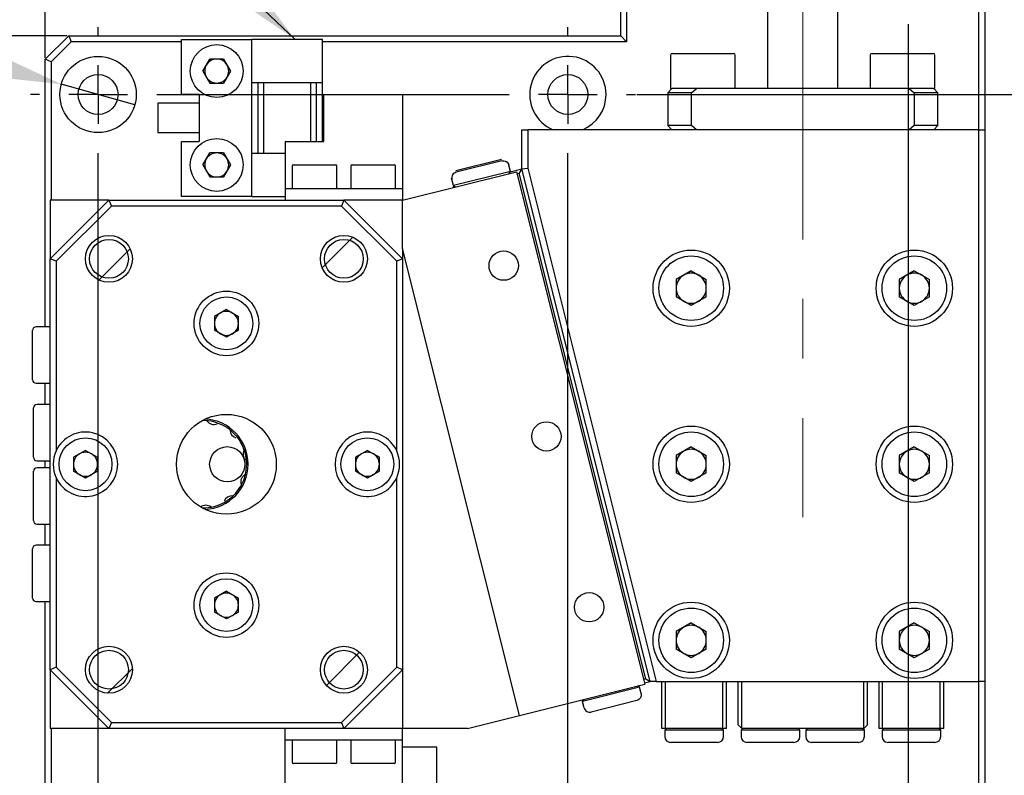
# Model space of a CAD drawing. Header units: millimetres. Extents: x 0 to 354, y -2 to 231.
# Tile 10 of 13: x 233 to 275, y 118 to 150. Entities that reach past the tile are written whole.
import ezdxf

# ---------------------------------------------------------------- set-up
doc = ezdxf.new("R2010")
doc.units = ezdxf.units.MM
doc.linetypes.add('CENTERX2', pattern=[20.32, 12.7, -2.54, 2.54, -2.54])
doc.layers.add('SLD-0', color=7, linetype='Continuous')
doc.styles.add('SLDTEXTSTYLE1', font='TXT', dxfattribs={"width": 0.75, "bigfont": 'bigfont'})
doc.styles.get("Standard").update_dxf_attribs({"font": 'arial.ttf'})
doc.dimstyles.new('SLDDIMSTYLE0', dxfattribs={"dimtxt": 3.5, "dimasz": 4, "dimexe": 0, "dimexo": 0.0625, "dimgap": 0.875, "dimtad": 1, "dimlfac": 2, "dimrnd": 1e-09, "dimzin": 12, "dimdsep": 46, "dimtxsty": 'SLDTEXTSTYLE1', "dimsah": 1, "dimcen": 0.09, "dimadec": 0, "dimazin": 3, "dimtfac": 1, "dimtmove": 0, "dimatfit": 0, "dimfxl": 1, "dimfrac": 2, "dimtolj": 1, "dimtzin": 12, "dimarcsym": 0})
doc.dimstyles.new('SLDDIMSTYLE10', dxfattribs={"dimtxt": 3.5, "dimasz": 4, "dimexe": 0, "dimexo": 0.0625, "dimgap": 0.875, "dimtad": 0, "dimtih": 1, "dimtoh": 1, "dimdec": 1, "dimlfac": 2, "dimrnd": 1e-09, "dimzin": 12, "dimdsep": 46, "dimtxsty": 'SLDTEXTSTYLE1', "dimblk1": 'NONE', "dimsah": 1, "dimcen": 0, "dimadec": 0, "dimazin": 3, "dimtfac": 1, "dimtmove": 0, "dimatfit": 3, "dimldrblk": 'NONE', "dimfxl": 1, "dimfrac": 2, "dimtolj": 1, "dimtzin": 12, "dimarcsym": 0})
doc.dimstyles.new('SLDDIMSTYLE7', dxfattribs={"dimtxt": 3.5, "dimasz": 4, "dimexe": 0, "dimexo": 0.0625, "dimgap": 0.875, "dimtad": 1, "dimlfac": 2, "dimrnd": 1e-09, "dimzin": 12, "dimdsep": 46, "dimtxsty": 'SLDTEXTSTYLE1', "dimsah": 1, "dimcen": 0.09, "dimadec": 0, "dimazin": 3, "dimtfac": 1, "dimtofl": 0, "dimtmove": 0, "dimatfit": 3, "dimfxl": 1, "dimfrac": 2, "dimtolj": 1, "dimtzin": 12, "dimarcsym": 0})
doc.dimstyles.new('SLDDIMSTYLE8', dxfattribs={"dimtxt": 0.18, "dimasz": 4, "dimexe": 0, "dimexo": 0.0625, "dimgap": 0, "dimtad": 0, "dimtih": 1, "dimtoh": 1, "dimdec": 0, "dimrnd": 1e-09, "dimzin": 0, "dimdsep": 46, "dimtxsty": 'Standard', "dimsah": 1, "dimcen": 0.09, "dimadec": 0, "dimazin": 0, "dimtfac": 4, "dimtdec": 0, "dimtofl": 0, "dimtmove": 0, "dimatfit": 3, "dimfxl": 1, "dimfrac": 2, "dimtolj": 1, "dimtzin": 0, "dimarcsym": 0})
pattern_1 = [(45, (-56.618, -32.644), (-2.245064, 2.245064), [])]

# ---------------------------------------------------------------- blocks, each defined once
blk = doc.blocks.new('*D48')
at = {"layer": 'Defpoints', "color": 0, "transparency": 16777216}
for p in [(234.36, 147.048), (237.489, 146.172)]:
    blk.add_point(p, dxfattribs=at)
at = {"layer": 'SLD-0', "color": 0, "lineweight": -2, "transparency": 16777216}
for p, q in [((193.847, 157.272), (197.847, 157.272)), ((197.847, 157.272), (230.508, 148.126)), ((237.489, 146.172), (234.36, 147.048))]:
    blk.add_line(p, q, dxfattribs=at)
at = {"layer": 'SLD-0', "color": 0, "transparency": 16777216}
blk.add_solid([(230.688, 148.768), (230.328, 147.484), (234.36, 147.048)], dxfattribs=at)
at = {"layer": 'SLD-0', "color": 0, "transparency": 16777216, "insert": (150.622, 161.938), "char_height": 3.5, "attachment_point": 1, "style": 'SLDTEXTSTYLE1'}
blk.add_mtext('\\A1;6-∅6.5 全貫通\\P\u3000\u3000%%c 6.5深ザグリ深サ 3.5\\P', dxfattribs=at)
blk = doc.blocks.new('_None')
blk = doc.blocks.new('*D49')
at = {"layer": 'Defpoints', "color": 0, "transparency": 16777216}
for p in [(234.675, 149.11), (223.138, 112.11), (234.675, 112.11)]:
    blk.add_point(p, dxfattribs=at)
at = {"layer": 'SLD-0', "color": 0, "lineweight": -2, "transparency": 16777216}
for p, q in [((234.612, 149.11), (223.138, 149.11)), ((223.138, 145.11), (223.138, 116.11)), ((234.612, 112.11), (223.138, 112.11))]:
    blk.add_line(p, q, dxfattribs=at)
at = {"layer": 'SLD-0', "color": 0, "transparency": 16777216}
for points in [[(222.471, 145.11), (223.805, 145.11), (223.138, 149.11)], [(222.471, 116.11), (223.805, 116.11), (223.138, 112.11)]]:
    blk.add_solid(points, dxfattribs=at)
at = {"layer": 'SLD-0', "color": 0, "transparency": 16777216, "insert": (218.763, 131.986), "char_height": 3.5, "attachment_point": 2, "rotation": 90, "style": 'SLDTEXTSTYLE1'}
blk.add_mtext('\\A1;74', dxfattribs=at)
blk = doc.blocks.new('*D51')
at = {"layer": 'Defpoints', "color": 0, "transparency": 16777216}
for p in [(273.425, 184.61), (272.675, 112.11), (314.976, 112.11)]:
    blk.add_point(p, dxfattribs=at)
at = {"layer": 'SLD-0', "color": 0, "lineweight": -2, "transparency": 16777216}
for p, q in [((273.487, 184.61), (314.976, 184.61)), ((314.976, 180.61), (314.976, 116.11)), ((272.737, 112.11), (314.976, 112.11))]:
    blk.add_line(p, q, dxfattribs=at)
at = {"layer": 'SLD-0', "color": 0, "transparency": 16777216}
for points in [[(314.309, 180.61), (315.643, 180.61), (314.976, 184.61)], [(314.309, 116.11), (315.643, 116.11), (314.976, 112.11)]]:
    blk.add_solid(points, dxfattribs=at)
at = {"layer": 'SLD-0', "color": 0, "transparency": 16777216, "insert": (310.601, 149.682), "char_height": 3.5, "attachment_point": 2, "rotation": 90, "style": 'SLDTEXTSTYLE1'}
blk.add_mtext('\\A1;145', dxfattribs=at)
blk = doc.blocks.new('*D56')
at = {"layer": 'Defpoints', "color": 0, "transparency": 16777216}
for p in [(273.3, 114.61), (297.798, 114.61), (272.675, 112.11)]:
    blk.add_point(p, dxfattribs=at)
at = {"layer": 'SLD-0', "color": 0, "lineweight": -2, "transparency": 16777216}
for p, q in [((297.798, 118.61), (297.798, 122.61)), ((273.362, 114.61), (297.798, 114.61)), ((297.798, 114.61), (297.798, 112.11)), ((272.737, 112.11), (297.798, 112.11)), ((297.798, 108.11), (297.798, 100.61))]:
    blk.add_line(p, q, dxfattribs=at)
at = {"layer": 'SLD-0', "color": 0, "transparency": 16777216}
for points in [[(297.131, 118.61), (298.465, 118.61), (297.798, 114.61)], [(297.131, 108.11), (298.465, 108.11), (297.798, 112.11)]]:
    blk.add_solid(points, dxfattribs=at)
at = {"layer": 'SLD-0', "color": 0, "transparency": 16777216, "insert": (293.423, 102.36), "char_height": 3.5, "attachment_point": 2, "rotation": 90, "style": 'SLDTEXTSTYLE1'}
blk.add_mtext('\\A1;5', dxfattribs=at)
blk = doc.blocks.new('*D57')
at = {"layer": 'Defpoints', "color": 0, "transparency": 16777216}
for p in [(258.8, 146.61), (297.798, 146.61), (273.3, 114.61)]:
    blk.add_point(p, dxfattribs=at)
at = {"layer": 'SLD-0', "color": 0, "lineweight": -2, "transparency": 16777216}
for p, q in [((258.862, 146.61), (297.798, 146.61)), ((297.798, 118.61), (297.798, 142.61)), ((273.362, 114.61), (297.798, 114.61))]:
    blk.add_line(p, q, dxfattribs=at)
at = {"layer": 'SLD-0', "color": 0, "transparency": 16777216}
for points in [[(297.131, 142.61), (298.465, 142.61), (297.798, 146.61)], [(297.131, 118.61), (298.465, 118.61), (297.798, 114.61)]]:
    blk.add_solid(points, dxfattribs=at)
at = {"layer": 'SLD-0', "color": 0, "transparency": 16777216, "insert": (293.423, 130.61), "char_height": 3.5, "attachment_point": 2, "rotation": 90, "style": 'SLDTEXTSTYLE1'}
blk.add_mtext('\\A1;64', dxfattribs=at)
blk = doc.blocks.new('*D58')
at = {"layer": 'Defpoints', "color": 0, "transparency": 16777216}
for p in [(273.3, 152.11), (297.798, 152.11), (258.8, 146.61)]:
    blk.add_point(p, dxfattribs=at)
at = {"layer": 'SLD-0', "color": 0, "lineweight": -2, "transparency": 16777216}
for p, q in [((297.798, 156.11), (297.798, 160.11)), ((273.362, 152.11), (297.798, 152.11)), ((297.798, 146.61), (297.798, 152.11)), ((258.862, 146.61), (297.798, 146.61)), ((297.798, 142.61), (297.798, 138.61))]:
    blk.add_line(p, q, dxfattribs=at)
at = {"layer": 'SLD-0', "color": 0, "transparency": 16777216}
for points in [[(297.131, 156.11), (298.465, 156.11), (297.798, 152.11)], [(297.131, 142.61), (298.465, 142.61), (297.798, 146.61)]]:
    blk.add_solid(points, dxfattribs=at)
at = {"layer": 'SLD-0', "color": 0, "transparency": 16777216, "insert": (293.423, 149.36), "char_height": 3.5, "attachment_point": 2, "rotation": 90, "style": 'SLDTEXTSTYLE1'}
blk.add_mtext('\\A1;11', dxfattribs=at)
blk = doc.blocks.new('*D59')
at = {"layer": 'Defpoints', "color": 0, "transparency": 16777216}
for p in [(258.175, 160.172), (258.175, 149.11), (233.675, 148.11)]:
    blk.add_point(p, dxfattribs=at)
at = {"layer": 'SLD-0', "color": 0, "lineweight": -2, "transparency": 16777216}
for p, q in [((233.675, 148.172), (233.675, 160.172)), ((237.675, 160.172), (254.175, 160.172)), ((258.175, 149.172), (258.175, 160.172))]:
    blk.add_line(p, q, dxfattribs=at)
at = {"layer": 'SLD-0', "color": 0, "transparency": 16777216}
for points in [[(237.675, 160.839), (237.675, 159.506), (233.675, 160.172)], [(254.175, 160.839), (254.175, 159.506), (258.175, 160.172)]]:
    blk.add_solid(points, dxfattribs=at)
at = {"layer": 'SLD-0', "color": 0, "transparency": 16777216, "insert": (245.973, 164.547), "char_height": 3.5, "attachment_point": 2, "style": 'SLDTEXTSTYLE1'}
blk.add_mtext('\\A1;49', dxfattribs=at)
blk = doc.blocks.new('SW_CENTERMARKSYMBOL_19')
at = {"layer": 'SLD-0', "color": 0}
for p, q in [((34.5, 8), (34.5, 8.375)), ((34.5, 5.5), (34.5, 6.75)), ((32, 5.5), (31.625, 5.5)), ((34.5, 5.5), (33.25, 5.5)), ((34.5, 5.5), (34.5, 4.25)), ((34.5, 5.5), (35.75, 5.5)), ((37, 5.5), (37.375, 5.5)), ((34.5, -29.5), (34.5, 3)), ((0, 2.5), (0, 2.875)), ((20, 2.5), (20, 2.875)), ((0, 0), (0, 1.25)), ((20, 0), (20, 1.25)), ((-2.5, 0), (-2.875, 0)), ((0, 0), (-1.25, 0)), ((0, 0), (0, -1.25)), ((0, 0), (1.25, 0)), ((2.5, 0), (17.5, 0)), ((20, 0), (18.75, 0)), ((20, 0), (20, -1.25)), ((20, 0), (21.25, 0)), ((22.5, 0), (22.875, 0)), ((0, -29.5), (0, -2.5)), ((20, -29.5), (20, -2.5)), ((0, -32), (0, -30.75)), ((20, -32), (20, -30.75)), ((34.5, -32), (34.5, -30.75)), ((-2.5, -32), (-2.875, -32)), ((0, -32), (-1.25, -32)), ((0, -32), (0, -33.25)), ((0, -32), (1.25, -32)), ((2.5, -32), (17.5, -32)), ((20, -32), (18.75, -32)), ((20, -32), (20, -33.25)), ((20, -32), (21.25, -32)), ((22.5, -32), (32, -32)), ((34.5, -32), (33.25, -32)), ((34.5, -32), (34.5, -33.25)), ((34.5, -32), (35.75, -32)), ((37, -32), (37.375, -32)), ((0, -34.5), (0, -34.875)), ((20, -34.5), (20, -34.875)), ((34.5, -34.5), (34.5, -34.875))]:
    blk.add_line(p, q, dxfattribs=at)

msp = doc.modelspace()

# ---------------------------------------------------------------- hatches: boundary and pattern name
at = {"linetype": 'Continuous', "lineweight": 18}
h = msp.add_hatch(dxfattribs=at)
h.set_pattern_fill('ANSI31', style=0)
h.set_pattern_definition(pattern_1)
edge = h.paths.add_edge_path(flags=0)
edge.add_arc((236.38800939, 139.60966979), 1, 0, 360)
h = msp.add_hatch(dxfattribs=at)
h.set_pattern_fill('ANSI31', style=0)
h.set_pattern_definition(pattern_1)
edge = h.paths.add_edge_path(flags=0)
edge.add_arc((246.38800939, 139.60966979), 1, 0, 360)
h = msp.add_hatch(dxfattribs=at)
h.set_pattern_fill('ANSI31', style=0)
h.set_pattern_definition(pattern_1)
edge = h.paths.add_edge_path(flags=0)
edge.add_arc((236.38800939, 122.10966979), 1, 0, 360)
h = msp.add_hatch(dxfattribs=at)
h.set_pattern_fill('ANSI31', style=0)
h.set_pattern_definition(pattern_1)
edge = h.paths.add_edge_path(flags=0)
edge.add_arc((246.38800939, 122.10966979), 1, 0, 360)

# ---------------------------------------------------------------- linework, layer by layer
at = {"color": 7, "linetype": 'Continuous', "lineweight": 25}
for p, q in [((258.17458552, 149.10966979), (258.17458552, 176.10966979)), ((273.67458552, 176.10966979), (273.67458552, 145.10966979)), ((258.42458552, 157.85966979), (258.42458552, 148.85966979)), ((273.42458552, 145.10966979), (273.42458552, 157.85966979)), ((264.42458552, 155.45966979), (264.42458552, 146.85966979)), ((267.42458552, 146.85966979), (267.42458552, 155.45966979)), ((233.67458552, 148.10966979), (234.67458552, 149.10966979)), ((234.77813891, 148.85966979), (233.92458552, 148.0061164)), ((234.67458552, 149.10966979), (234.77813891, 148.85966979)), ((234.67458552, 149.10966979), (258.17458552, 149.10966979)), ((239.47458552, 148.85966979), (234.77813891, 148.85966979)), ((239.47458552, 146.60966979), (239.47458552, 148.95966979)), ((239.47458552, 148.95966979), (242.47458552, 148.95966979)), ((242.47458552, 147.10966979), (242.47458552, 148.95966979)), ((245.47458552, 148.95966979), (242.47458552, 148.95966979)), ((245.47458552, 147.10966979), (245.47458552, 148.95966979)), ((258.42458552, 148.85966979), (245.47458552, 148.85966979)), ((258.42458552, 148.85966979), (258.17458552, 149.10966979)), ((233.92458552, 148.0061164), (233.67458552, 148.10966979)), ((233.67458552, 136.70966979), (233.67458552, 148.10966979)), ((233.92458552, 148.0061164), (233.92458552, 142.10966979)), ((240.38424487, 147.60966979), (240.67941519, 148.12091979)), ((241.26975584, 148.12091979), (240.67941519, 148.12091979)), ((241.26975584, 148.12091979), (241.56492617, 147.60966979)), ((260.29958552, 148.28466979), (260.29958552, 146.85966979)), ((260.37458552, 148.35966979), (261.67458552, 148.35966979)), ((261.67458552, 148.35966979), (262.97458552, 148.35966979)), ((263.04958552, 146.85966979), (263.04958552, 148.28466979)), ((268.79958552, 148.28466979), (268.79958552, 146.85966979)), ((268.87458552, 148.35966979), (270.17458552, 148.35966979)), ((270.17458552, 148.35966979), (271.47458552, 148.35966979)), ((271.54958552, 146.85966979), (271.54958552, 148.28466979)), ((240.38424487, 147.60966979), (240.67941519, 147.09841979)), ((241.56492617, 147.60966979), (241.26975584, 147.09841979)), ((240.67941519, 147.09841979), (241.26975584, 147.09841979)), ((245.47458552, 147.10966979), (242.47458552, 147.10966979)), ((242.47458552, 144.10966979), (242.47458552, 147.10966979)), ((242.72458552, 147.10966979), (242.72458552, 144.10966979)), ((242.97458552, 144.10966979), (242.97458552, 147.10966979)), ((244.97458552, 147.10966979), (244.97458552, 144.60966979)), ((245.22458552, 144.60966979), (245.22458552, 147.10966979)), ((245.47458552, 144.60966979), (245.47458552, 147.10966979)), ((260.34958552, 146.85966979), (260.17458552, 146.68466979)), ((260.29958552, 146.85966979), (260.36546787, 146.85966979)), ((261.39489187, 146.85966979), (260.36546787, 146.85966979)), ((261.18116903, 146.68466979), (261.39489182, 146.85966979)), ((270.45427922, 146.85966979), (261.39489182, 146.85966979)), ((271.48370317, 146.85966979), (270.45427917, 146.85966979)), ((270.45427922, 146.85966979), (270.66800201, 146.68466979)), ((271.48370317, 146.85966979), (271.54958552, 146.85966979)), ((271.67458552, 146.68466979), (271.49958552, 146.85966979)), ((240.22458552, 146.60966979), (239.47458552, 146.60966979)), ((240.22458552, 146.60966979), (240.22458552, 144.60966979)), ((245.53800939, 146.60966979), (248.88800939, 146.60966979)), ((245.53800939, 145.60966979), (245.53800939, 146.60966979)), ((248.88800939, 146.60966979), (248.88800939, 145.60966979)), ((260.17458552, 146.68466979), (260.17458552, 145.28466979)), ((261.18116905, 146.68466979), (260.17458552, 146.68466979)), ((261.18116903, 145.28466979), (261.18116903, 146.68466979)), ((271.67458552, 146.68466979), (270.66800199, 146.68466979)), ((270.66800201, 146.68466979), (270.66800201, 145.28466979)), ((271.67458552, 145.28466979), (271.67458552, 146.68466979)), ((240.22458552, 146.23466979), (238.47458552, 146.23466979)), ((238.47458552, 146.23466979), (238.47458552, 144.98466979)), ((245.53800939, 144.60966979), (245.53800939, 145.60966979)), ((248.88800939, 145.60966979), (248.88800939, 143.10966979)), ((253.96753396, 143.43787604), (253.96753396, 145.10966979)), ((253.96753396, 145.10966979), (254.21753396, 145.10966979)), ((254.21753396, 145.10966979), (254.21753396, 143.46865245)), ((273.42458552, 145.10966979), (254.21753396, 145.10966979)), ((260.17458552, 145.28466979), (260.34958552, 145.10966979)), ((261.18116905, 145.28466979), (260.17458552, 145.28466979)), ((261.39489182, 145.10966979), (261.18116903, 145.28466979)), ((270.66800201, 145.28466979), (270.45427922, 145.10966979)), ((271.67458552, 145.28466979), (270.66800199, 145.28466979)), ((271.49958552, 145.10966979), (271.67458552, 145.28466979)), ((273.42458552, 121.60966979), (273.42458552, 145.10966979)), ((273.42458552, 145.10966979), (273.67458552, 145.10966979)), ((273.67458552, 145.10966979), (273.67458552, 121.60966979)), ((238.47458552, 144.98466979), (240.22458552, 144.98466979)), ((239.47458552, 142.25966979), (239.47458552, 144.60966979)), ((239.47458552, 144.60966979), (240.22458552, 144.60966979)), ((243.88800939, 144.60966979), (243.88800939, 143.10966979)), ((243.88800939, 144.60966979), (245.53800939, 144.60966979)), ((240.38424487, 143.60966979), (240.67941519, 144.12091979)), ((241.26975584, 144.12091979), (240.67941519, 144.12091979)), ((241.26975584, 144.12091979), (241.56492617, 143.60966979)), ((242.47458552, 142.25966979), (242.47458552, 144.10966979)), ((242.47458552, 144.10966979), (243.88800939, 144.10966979)), ((253.09440571, 143.83805982), (251.15412071, 143.35298857)), ((253.10812926, 143.7831656), (251.16784426, 143.29809435)), ((240.38424487, 143.60966979), (240.67941519, 143.09841979)), ((241.56492617, 143.60966979), (241.26975584, 143.09841979)), ((244.18800939, 143.55966979), (244.18800939, 142.60966979)), ((244.23800939, 143.60966979), (245.13800939, 143.60966979)), ((245.13800939, 143.60966979), (246.03800939, 143.60966979)), ((246.08800939, 142.60966979), (246.08800939, 143.55966979)), ((246.68800939, 143.55966979), (246.68800939, 142.60966979)), ((246.73800939, 143.60966979), (247.63800939, 143.60966979)), ((247.63800939, 143.60966979), (248.53800939, 143.60966979)), ((248.58800939, 142.60966979), (248.58800939, 143.55966979)), ((253.41129879, 143.60126388), (253.39757524, 143.65615811)), ((253.47799609, 143.3344747), (253.41129879, 143.60126388)), ((253.46459624, 143.31214161), (253.96753396, 143.43787604)), ((253.96753396, 143.43787604), (253.85839292, 143.25597432)), ((253.96753396, 143.43787604), (254.21753396, 143.46865245)), ((259.42458552, 121.60966979), (253.96753396, 143.43787604)), ((254.21753396, 143.46865245), (259.68227962, 121.60966979)), ((240.67941519, 143.09841979), (241.26975584, 143.09841979)), ((243.88800939, 143.10966979), (243.88800939, 142.60966979)), ((248.88800939, 142.10966979), (253.73872189, 143.32234791)), ((248.88800939, 143.10966979), (248.88800939, 142.60966979)), ((250.98594254, 142.99492482), (250.97221899, 143.04981904)), ((251.05263984, 142.72813563), (250.98594254, 142.99492482)), ((252.50645318, 143.09158897), (251.05263984, 142.72813563)), ((253.47799609, 143.3344747), (252.50645318, 143.09158897)), ((253.42342557, 143.24352384), (253.47799609, 143.3344747)), ((253.73872189, 143.32234791), (259.19577345, 121.49414166)), ((253.76137867, 143.23172076), (253.85839292, 143.25597432)), ((259.2426838, 121.71881082), (253.85839292, 143.25597432)), ((243.88800939, 142.60966979), (248.88800939, 142.60966979)), ((243.88800939, 142.60966979), (243.88800939, 142.10966979)), ((248.88800939, 142.60966979), (248.88800939, 142.10966979)), ((251.05263984, 142.72813563), (251.1435907, 142.67356512)), ((251.05710646, 142.71026917), (251.07497292, 142.71473578)), ((251.07083001, 142.65537495), (251.05710646, 142.71026917)), ((251.12572423, 142.6690985), (251.05710646, 142.71026917)), ((233.88800939, 139.60966979), (236.38800939, 142.10966979)), ((236.38800939, 142.10966979), (233.88800939, 142.10966979)), ((233.88800939, 142.10966979), (233.88800939, 139.60966979)), ((236.38800939, 142.10966979), (246.38800939, 142.10966979)), ((236.38800939, 142.10966979), (236.49156278, 141.85966979)), ((242.47458552, 142.25966979), (239.47458552, 142.25966979)), ((242.47458552, 142.25966979), (243.88800939, 142.25966979)), ((246.38800939, 142.10966979), (246.28445599, 141.85966979)), ((246.38800939, 142.10966979), (248.88800939, 139.60966979)), ((248.88800939, 142.10966979), (246.38800939, 142.10966979)), ((248.88800939, 140.04811698), (248.88800939, 142.10966979)), ((236.49156278, 141.85966979), (234.13800939, 139.5061164)), ((246.28445599, 141.85966979), (236.49156278, 141.85966979)), ((248.63800939, 139.5061164), (246.28445599, 141.85966979)), ((253.8599897, 120.16019572), (248.88800939, 140.04811698)), ((248.88800939, 140.04811698), (248.88800939, 139.60966979)), ((233.88800939, 122.10966979), (233.88800939, 139.60966979)), ((234.13800939, 139.5061164), (233.88800939, 139.60966979)), ((248.88800939, 139.60966979), (248.63800939, 139.5061164)), ((248.88800939, 139.60966979), (248.88800939, 122.10966979)), ((234.13800939, 139.5061164), (234.13800939, 131.43249175)), ((248.63800939, 131.43249175), (248.63800939, 139.5061164)), ((261.17458552, 139.09867813), (260.53458552, 138.72917396)), ((261.17458552, 139.09867813), (261.81458552, 138.72917396)), ((270.67458552, 139.09867813), (270.03458552, 138.72917396)), ((270.67458552, 139.09867813), (271.31458552, 138.72917396)), ((260.53458552, 138.72917396), (260.53458552, 137.99016562)), ((261.81458552, 137.99016562), (261.81458552, 138.72917396)), ((270.03458552, 138.72917396), (270.03458552, 137.99016562)), ((271.31458552, 137.99016562), (271.31458552, 138.72917396)), ((261.17458552, 137.62066145), (260.53458552, 137.99016562)), ((261.81458552, 137.99016562), (261.17458552, 137.62066145)), ((270.67458552, 137.62066145), (270.03458552, 137.99016562)), ((271.31458552, 137.99016562), (270.67458552, 137.62066145)), ((241.38800939, 137.45001044), (240.87675939, 137.15484011)), ((240.87675939, 137.15484011), (240.87675939, 136.56449946)), ((241.38800939, 137.45001044), (241.89925939, 137.15484011)), ((241.89925939, 136.56449946), (241.89925939, 137.15484011)), ((233.88800939, 136.70966979), (233.28800939, 136.70966979)), ((233.13800939, 135.50966979), (233.13800939, 136.55966979)), ((241.38800939, 136.26932914), (240.87675939, 136.56449946)), ((241.89925939, 136.56449946), (241.38800939, 136.26932914)), ((233.13800939, 134.45966979), (233.13800939, 135.50966979)), ((233.28800939, 134.30966979), (233.88800939, 134.30966979)), ((233.67458552, 133.40966979), (233.67458552, 134.30966979)), ((233.88800939, 133.40966979), (233.32458552, 133.40966979)), ((233.17458552, 132.20966979), (233.17458552, 133.25966979)), ((233.17458552, 131.15966979), (233.17458552, 132.20966979)), ((235.38800939, 131.45001044), (234.87675939, 131.15484011)), ((235.38800939, 131.45001044), (235.89925939, 131.15484011)), ((242.17615376, 131.50196231), (242.28411808, 130.81712753)), ((247.38800939, 131.45001044), (246.87675939, 131.15484011)), ((247.38800939, 131.45001044), (247.89925939, 131.15484011)), ((261.17458552, 131.59867813), (260.53458552, 131.22917396)), ((260.53458552, 131.22917396), (260.53458552, 130.49016562)), ((261.17458552, 131.59867813), (261.81458552, 131.22917396)), ((261.81458552, 130.49016562), (261.81458552, 131.22917396)), ((270.67458552, 131.59867813), (270.03458552, 131.22917396)), ((270.03458552, 131.22917396), (270.03458552, 130.49016562)), ((270.67458552, 131.59867813), (271.31458552, 131.22917396)), ((271.31458552, 130.49016562), (271.31458552, 131.22917396)), ((233.32458552, 131.00966979), (233.88800939, 131.00966979)), ((233.67458552, 130.70966979), (233.67458552, 131.00966979)), ((234.87675939, 131.15484011), (234.87675939, 130.56449946)), ((235.89925939, 130.56449946), (235.89925939, 131.15484011)), ((246.87675939, 131.15484011), (246.87675939, 130.56449946)), ((247.89925939, 130.56449946), (247.89925939, 131.15484011)), ((233.17458552, 129.50966979), (233.17458552, 130.55966979)), ((233.88800939, 130.70966979), (233.32458552, 130.70966979)), ((235.38800939, 130.26932914), (234.87675939, 130.56449946)), ((235.89925939, 130.56449946), (235.38800939, 130.26932914)), ((247.38800939, 130.26932914), (246.87675939, 130.56449946)), ((247.89925939, 130.56449946), (247.38800939, 130.26932914)), ((261.17458552, 130.12066145), (260.53458552, 130.49016562)), ((261.81458552, 130.49016562), (261.17458552, 130.12066145)), ((270.67458552, 130.12066145), (270.03458552, 130.49016562)), ((271.31458552, 130.49016562), (270.67458552, 130.12066145)), ((234.13800939, 130.28684783), (234.13800939, 122.21322318)), ((248.63800939, 122.21322318), (248.63800939, 130.28684783)), ((233.17458552, 128.45966979), (233.17458552, 129.50966979)), ((233.32458552, 128.30966979), (233.88800939, 128.30966979)), ((233.67458552, 127.40966979), (233.67458552, 128.30966979)), ((233.13800939, 126.20966979), (233.13800939, 127.25966979)), ((233.88800939, 127.40966979), (233.28800939, 127.40966979)), ((233.13800939, 125.15966979), (233.13800939, 126.20966979)), ((241.38800939, 125.45001044), (240.87675939, 125.15484011)), ((241.38800939, 125.45001044), (241.89925939, 125.15484011)), ((233.28800939, 125.00966979), (233.88800939, 125.00966979)), ((233.67458552, 113.10966979), (233.67458552, 125.00966979)), ((240.87675939, 125.15484011), (240.87675939, 124.56449946)), ((241.89925939, 124.56449946), (241.89925939, 125.15484011)), ((241.38800939, 124.26932914), (240.87675939, 124.56449946)), ((241.89925939, 124.56449946), (241.38800939, 124.26932914)), ((261.17458552, 124.09867813), (260.53458552, 123.72917396)), ((261.17458552, 124.09867813), (261.81458552, 123.72917396)), ((270.67458552, 124.09867813), (270.03458552, 123.72917396)), ((270.67458552, 124.09867813), (271.31458552, 123.72917396)), ((260.53458552, 123.72917396), (260.53458552, 122.99016562)), ((261.81458552, 122.99016562), (261.81458552, 123.72917396)), ((270.03458552, 123.72917396), (270.03458552, 122.99016562)), ((271.31458552, 122.99016562), (271.31458552, 123.72917396)), ((261.17458552, 122.62066145), (260.53458552, 122.99016562)), ((261.81458552, 122.99016562), (261.17458552, 122.62066145)), ((270.67458552, 122.62066145), (270.03458552, 122.99016562)), ((271.31458552, 122.99016562), (270.67458552, 122.62066145)), ((234.13800939, 122.21322318), (233.88800939, 122.10966979)), ((236.38800939, 119.60966979), (233.88800939, 122.10966979)), ((233.88800939, 122.10966979), (233.88800939, 119.60966979)), ((234.13800939, 122.21322318), (236.49156278, 119.85966979)), ((246.28445599, 119.85966979), (248.63800939, 122.21322318)), ((248.88800939, 122.10966979), (246.38800939, 119.60966979)), ((248.88800939, 122.10966979), (248.63800939, 122.21322318)), ((248.88800939, 122.10966979), (248.88800939, 119.60966979)), ((259.14566955, 121.69455726), (259.2426838, 121.71881082)), ((259.18204989, 121.54903588), (259.42458552, 121.60966979)), ((259.2426838, 121.71881082), (259.42458552, 121.60966979)), ((259.68227962, 121.60966979), (259.42458552, 121.60966979)), ((259.68227962, 121.60966979), (273.42458552, 121.60966979)), ((259.92458552, 119.60966979), (259.92458552, 121.60966979)), ((260.07458552, 119.60966979), (260.07458552, 121.60966979)), ((262.52458552, 119.60966979), (262.52458552, 121.60966979)), ((262.67458552, 119.60966979), (262.67458552, 121.60966979)), ((263.17458552, 119.75966979), (263.17458552, 121.60966979)), ((263.32458552, 119.60966979), (263.32458552, 121.60966979)), ((268.52458552, 119.60966979), (268.52458552, 121.60966979)), ((268.67458552, 119.75966979), (268.67458552, 121.60966979)), ((269.17458552, 119.60966979), (269.17458552, 121.60966979)), ((269.32458552, 119.60966979), (269.32458552, 121.60966979)), ((271.77458552, 119.60966979), (271.77458552, 121.60966979)), ((271.92458552, 119.60966979), (271.92458552, 121.60966979)), ((273.67458552, 121.60966979), (273.42458552, 121.60966979)), ((273.42458552, 113.21322318), (273.42458552, 121.60966979)), ((273.67458552, 121.60966979), (273.67458552, 113.10966979)), ((253.8599897, 120.16019572), (259.19577345, 121.49414166)), ((258.971428, 121.36074707), (256.54607175, 120.75440801)), ((258.88047714, 121.41531758), (258.971428, 121.36074707)), ((258.95770444, 121.41564129), (258.90281022, 121.40191773)), ((258.93537136, 121.42904114), (258.95770444, 121.41564129)), ((258.971428, 121.36074707), (258.95770444, 121.41564129)), ((259.03812529, 121.09395788), (258.971428, 121.36074707)), ((256.54574804, 120.83163531), (256.53234819, 120.80930223)), ((256.58724241, 120.82302578), (256.53234819, 120.80930223)), ((256.54607175, 120.75440801), (256.53234819, 120.80930223)), ((256.60064226, 120.84535886), (256.54607175, 120.75440801)), ((256.61276904, 120.48761882), (256.54607175, 120.75440801)), ((258.85622358, 120.79078835), (256.91593857, 120.3057171)), ((251.65788596, 119.60966979), (253.8599897, 120.16019572)), ((236.38800939, 119.60966979), (233.88800939, 119.60966979)), ((233.92458552, 119.60966979), (233.92458552, 113.21322318)), ((236.49156278, 119.85966979), (236.38800939, 119.60966979)), ((246.38800939, 119.60966979), (236.38800939, 119.60966979)), ((236.49156278, 119.85966979), (246.28445599, 119.85966979)), ((243.88800939, 119.10966979), (243.88800939, 119.60966979)), ((246.28445599, 119.85966979), (246.38800939, 119.60966979)), ((248.88800939, 119.60966979), (246.38800939, 119.60966979)), ((248.88800939, 119.10966979), (248.88800939, 119.60966979)), ((251.65788596, 119.60966979), (248.88800939, 119.60966979)), ((260.07458552, 119.60966979), (259.92458552, 119.60966979)), ((260.12458552, 119.60966979), (260.04958552, 119.53466979)), ((260.04958552, 119.53466979), (260.04958552, 119.25966979)), ((261.29958552, 119.53466979), (260.04958552, 119.53466979)), ((262.52458552, 119.60966979), (260.07458552, 119.60966979)), ((262.54958552, 119.53466979), (261.29958552, 119.53466979)), ((262.54958552, 119.53466979), (262.47458552, 119.60966979)), ((262.67458552, 119.60966979), (262.52458552, 119.60966979)), ((262.54958552, 119.25966979), (262.54958552, 119.53466979)), ((263.17458552, 119.75966979), (263.32458552, 119.60966979)), ((263.37458552, 119.60966979), (263.29958552, 119.53466979)), ((263.29958552, 119.53466979), (263.29958552, 119.25966979)), ((264.54958552, 119.53466979), (263.29958552, 119.53466979)), ((268.52458552, 119.60966979), (263.32458552, 119.60966979)), ((265.79958552, 119.53466979), (264.54958552, 119.53466979)), ((265.79958552, 119.53466979), (265.72458552, 119.60966979)), ((265.79958552, 119.25966979), (265.79958552, 119.53466979)), ((266.12458552, 119.60966979), (266.04958552, 119.53466979)), ((266.04958552, 119.53466979), (266.04958552, 119.25966979)), ((267.29958552, 119.53466979), (266.04958552, 119.53466979)), ((268.54958552, 119.53466979), (267.29958552, 119.53466979)), ((268.54958552, 119.53466979), (268.47458552, 119.60966979)), ((268.52458552, 119.60966979), (268.67458552, 119.75966979)), ((268.54958552, 119.25966979), (268.54958552, 119.53466979)), ((269.32458552, 119.60966979), (269.17458552, 119.60966979)), ((269.37458552, 119.60966979), (269.29958552, 119.53466979)), ((269.29958552, 119.53466979), (269.29958552, 119.25966979)), ((270.54958552, 119.53466979), (269.29958552, 119.53466979)), ((271.77458552, 119.60966979), (269.32458552, 119.60966979)), ((271.79958552, 119.53466979), (270.54958552, 119.53466979)), ((271.79958552, 119.53466979), (271.72458552, 119.60966979)), ((271.92458552, 119.60966979), (271.77458552, 119.60966979)), ((271.79958552, 119.25966979), (271.79958552, 119.53466979)), ((248.88800939, 119.10966979), (243.88800939, 119.10966979)), ((243.88800939, 118.60966979), (243.88800939, 119.10966979)), ((244.18800939, 119.10966979), (244.18800939, 118.15966979)), ((246.08800939, 118.15966979), (246.08800939, 119.10966979)), ((246.68800939, 119.10966979), (246.68800939, 118.15966979)), ((248.58800939, 118.15966979), (248.58800939, 119.10966979)), ((248.88800939, 118.60966979), (248.88800939, 119.10966979)), ((250.34958552, 118.80966979), (248.88800939, 118.80966979)), ((250.34958552, 116.95966979), (250.34958552, 118.80966979)), ((261.29958552, 119.00966979), (260.29958552, 119.00966979)), ((262.29958552, 119.00966979), (261.29958552, 119.00966979)), ((264.54958552, 119.00966979), (263.54958552, 119.00966979)), ((265.54958552, 119.00966979), (264.54958552, 119.00966979)), ((267.29958552, 119.00966979), (266.29958552, 119.00966979)), ((268.29958552, 119.00966979), (267.29958552, 119.00966979)), ((270.54958552, 119.00966979), (269.54958552, 119.00966979)), ((271.54958552, 119.00966979), (270.54958552, 119.00966979)), ((243.88800939, 116.10966979), (243.88800939, 118.60966979)), ((248.88800939, 117.10966979), (248.88800939, 118.60966979)), ((245.13800939, 118.10966979), (244.23800939, 118.10966979)), ((246.03800939, 118.10966979), (245.13800939, 118.10966979)), ((247.63800939, 118.10966979), (246.73800939, 118.10966979)), ((248.53800939, 118.10966979), (247.63800939, 118.10966979))]:
    msp.add_line(p, q, dxfattribs=at)
for centre, radius in [((240.97458552, 147.60966979), 1.125), ((235.92458552, 146.60966979), 1.625), ((235.92458552, 146.60966979), 0.85), ((255.92458552, 146.60966979), 0.85), ((240.97458552, 143.60966979), 1.125), ((236.38800939, 139.60966979), 1), ((236.38800939, 139.60966979), 0.825), ((246.38800939, 139.60966979), 1), ((246.38800939, 139.60966979), 0.825), ((253.19301673, 139.3205101), 0.625), ((261.17458552, 138.35966979), 1.625), ((261.17458552, 138.35966979), 1.375), ((270.67458552, 138.35966979), 1.625), ((270.67458552, 138.35966979), 1.375), ((241.38800939, 136.85966979), 1.375), ((241.38800939, 136.85966979), 1.125), ((241.38800939, 130.85966979), 2.125), ((255.01203392, 132.04444135), 0.625), ((261.17458552, 130.85966979), 1.625), ((270.67458552, 130.85966979), 1.625), ((261.17458552, 130.85966979), 1.375), ((270.67458552, 130.85966979), 1.375), ((235.38800939, 130.85966979), 1.125), ((247.38800939, 130.85966979), 1.125), ((241.42458552, 130.85966979), 0.75), ((241.38800939, 124.85966979), 1.375), ((241.38800939, 124.85966979), 1.125), ((256.83105111, 124.7683726), 0.625), ((261.17458552, 123.35966979), 1.625), ((270.67458552, 123.35966979), 1.625), ((261.17458552, 123.35966979), 1.375), ((270.67458552, 123.35966979), 1.375), ((236.38800939, 122.10966979), 1), ((236.38800939, 122.10966979), 0.825), ((246.38800939, 122.10966979), 1), ((246.38800939, 122.10966979), 0.825)]:
    msp.add_circle(centre, radius, dxfattribs=at)
for centre, radius, start, end in [((240.97458552, 147.60966979), 0.51125, 90, 150), ((240.97458552, 147.60966979), 0.51125, 30, 90), ((255.92458552, 146.60966979), 1.625, 0, 247.380135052), ((260.37458552, 148.28466979), 0.075, 90, 180), ((262.97458552, 148.28466979), 0.075, 0, 90), ((268.87458552, 148.28466979), 0.075, 90, 180), ((271.47458552, 148.28466979), 0.075, 0, 90), ((240.97458552, 147.60966979), 0.51125, 150, 210), ((240.97458552, 147.60966979), 0.51125, 330, 30), ((240.97458552, 147.60966979), 0.51125, 210, 270), ((240.97458552, 147.60966979), 0.51125, 270, 330), ((255.92458552, 146.60966979), 1.625, 292.619864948, 0), ((240.97458552, 143.60966979), 0.51125, 150, 210), ((240.97458552, 143.60966979), 0.51125, 90, 150), ((240.97458552, 143.60966979), 0.51125, 30, 90), ((240.97458552, 143.60966979), 0.51125, 330, 30), ((244.23800939, 143.55966979), 0.05, 90, 180), ((246.03800939, 143.55966979), 0.05, 0, 90), ((246.73800939, 143.55966979), 0.05, 90, 180), ((248.53800939, 143.55966979), 0.05, 0, 90), ((240.97458552, 143.60966979), 0.51125, 210, 270), ((240.97458552, 143.60966979), 0.51125, 270, 330), ((261.17458552, 138.35966979), 0.64, 120, 180), ((261.17458552, 138.35966979), 0.64, 60, 120), ((261.17458552, 138.35966979), 0.64, 0, 60), ((270.67458552, 138.35966979), 0.64, 120, 180), ((270.67458552, 138.35966979), 0.64, 60, 120), ((270.67458552, 138.35966979), 0.64, 0, 60), ((261.17458552, 138.35966979), 0.64, 180, 240), ((261.17458552, 138.35966979), 0.64, 300, 0), ((270.67458552, 138.35966979), 0.64, 180, 240), ((270.67458552, 138.35966979), 0.64, 300, 0), ((261.17458552, 138.35966979), 0.64, 240, 300), ((270.67458552, 138.35966979), 0.64, 240, 300), ((241.38800939, 136.85966979), 0.51125, 120, 180), ((241.38800939, 136.85966979), 0.51125, 60, 120), ((241.38800939, 136.85966979), 0.51125, 0, 60), ((233.28800939, 136.55966979), 0.15, 90, 180), ((241.38800939, 136.85966979), 0.51125, 180, 240), ((241.38800939, 136.85966979), 0.51125, 300, 0), ((241.38800939, 136.85966979), 0.51125, 240, 300), ((233.28800939, 134.45966979), 0.15, 180, 270), ((233.32458552, 133.25966979), 0.15, 90, 180), ((240.38800939, 130.85966979), 1.8625, 269.83945476, 90.718619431), ((240.38800939, 130.85966979), 1.925, 272.828732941, 87.171267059), ((240.86491865, 132.93046253), 0.375, 215.189860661, 289.758034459), ((235.38800939, 130.85966979), 1.375, 204.619977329, 155.380022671), ((241.90876607, 132.34389488), 0.375, 182.462587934, 252.460682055), ((247.38800939, 130.85966979), 1.375, 24.619977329, 335.380022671), ((235.38800939, 130.85966979), 1.375, 155.380022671, 204.619977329), ((235.38800939, 130.85966979), 0.51125, 120, 180), ((235.38800939, 130.85966979), 0.51125, 60, 120), ((235.38800939, 130.85966979), 0.51125, 0, 60), ((242.46978398, 131.28609626), 0.375, 154.815004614, 219.093636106), ((247.38800939, 130.85966979), 0.51125, 120, 180), ((247.38800939, 130.85966979), 0.51125, 60, 120), ((247.38800939, 130.85966979), 0.51125, 0, 60), ((247.38800939, 130.85966979), 1.375, 335.380022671, 24.619977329), ((261.17458552, 130.85966979), 0.64, 120, 180), ((261.17458552, 130.85966979), 0.64, 60, 120), ((261.17458552, 130.85966979), 0.64, 0, 60), ((270.67458552, 130.85966979), 0.64, 120, 180), ((270.67458552, 130.85966979), 0.64, 60, 120), ((270.67458552, 130.85966979), 0.64, 0, 60), ((233.32458552, 131.15966979), 0.15, 180, 270), ((235.38800939, 130.85966979), 0.51125, 180, 240), ((235.38800939, 130.85966979), 0.51125, 300, 0), ((247.38800939, 130.85966979), 0.51125, 180, 240), ((247.38800939, 130.85966979), 0.51125, 300, 0), ((261.17458552, 130.85966979), 0.64, 180, 240), ((261.17458552, 130.85966979), 0.64, 300, 0), ((270.67458552, 130.85966979), 0.64, 180, 240), ((270.67458552, 130.85966979), 0.64, 300, 0), ((233.32458552, 130.55966979), 0.15, 90, 180), ((235.38800939, 130.85966979), 0.51125, 240, 300), ((242.36985317, 130.09291024), 0.375, 117.008042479, 192.836296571), ((247.38800939, 130.85966979), 0.51125, 240, 300), ((261.17458552, 130.85966979), 0.64, 240, 300), ((270.67458552, 130.85966979), 0.64, 240, 300), ((240.51382803, 128.73839784), 0.375, 53.135815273, 126.497056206), ((241.64070096, 129.14316497), 0.375, 87.633640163, 156.932581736), ((233.32458552, 128.45966979), 0.15, 180, 270), ((233.28800939, 127.25966979), 0.15, 90, 180), ((241.38800939, 124.85966979), 0.51125, 60, 120), ((233.28800939, 125.15966979), 0.15, 180, 270), ((241.38800939, 124.85966979), 0.51125, 120, 180), ((241.38800939, 124.85966979), 0.51125, 0, 60), ((241.38800939, 124.85966979), 0.51125, 180, 240), ((241.38800939, 124.85966979), 0.51125, 300, 0), ((241.38800939, 124.85966979), 0.51125, 240, 300), ((261.17458552, 123.35966979), 0.64, 120, 180), ((261.17458552, 123.35966979), 0.64, 60, 120), ((261.17458552, 123.35966979), 0.64, 0, 60), ((270.67458552, 123.35966979), 0.64, 120, 180), ((270.67458552, 123.35966979), 0.64, 60, 120), ((270.67458552, 123.35966979), 0.64, 0, 60), ((261.17458552, 123.35966979), 0.64, 180, 240), ((261.17458552, 123.35966979), 0.64, 300, 0), ((270.67458552, 123.35966979), 0.64, 180, 240), ((270.67458552, 123.35966979), 0.64, 300, 0), ((261.17458552, 123.35966979), 0.64, 240, 300), ((270.67458552, 123.35966979), 0.64, 240, 300), ((260.29958552, 119.25966979), 0.25, 180, 270), ((262.29958552, 119.25966979), 0.25, 270, 0), ((263.54958552, 119.25966979), 0.25, 180, 270), ((265.54958552, 119.25966979), 0.25, 270, 360), ((266.29958552, 119.25966979), 0.25, 180, 270), ((268.29958552, 119.25966979), 0.25, 270, 360), ((269.54958552, 119.25966979), 0.25, 180, 270), ((271.54958552, 119.25966979), 0.25, 270, 360), ((244.23800939, 118.15966979), 0.05, 180, 270), ((246.03800939, 118.15966979), 0.05, 270, 0), ((246.73800939, 118.15966979), 0.05, 180, 270), ((248.53800939, 118.15966979), 0.05, 270, 0)]:
    msp.add_arc(centre, radius, start, end, dxfattribs=at)
for points in [[(253.10812926, 143.7831656), (253.14082184, 143.7874652), (253.20620698, 143.79606439), (253.30039745, 143.76002045), (253.37652585, 143.69387307), (253.39970781, 143.63213361), (253.41129879, 143.60126388)], [(251.16784426, 143.29809435), (251.13697453, 143.28650337), (251.07523508, 143.26332141), (251.0090877, 143.18719301), (250.97304375, 143.09300254), (250.98164295, 143.0276174), (250.98594254, 142.99492482)], [(259.03812529, 121.09395788), (259.04242489, 121.06126531), (259.05102408, 120.99588016), (259.01498014, 120.90168969), (258.94883276, 120.82556129), (258.8870933, 120.80237933), (258.85622358, 120.79078835)], [(256.61276904, 120.48761882), (256.62436002, 120.45674909), (256.64754198, 120.39500963), (256.72367039, 120.32886225), (256.81786085, 120.29281831), (256.883246, 120.3014175), (256.91593857, 120.3057171)]]:
    msp.add_open_spline(points, degree=3, dxfattribs=at)
at = {"layer": 'SLD-0', "linetype": 'CENTERX2', "lineweight": 18}
msp.add_line((265.92458552, 173.45966979), (265.92458552, 128.60966979), dxfattribs=at)

# ---------------------------------------------------------------- block references
at = {"layer": 'SLD-0'}
msp.add_blockref('SW_CENTERMARKSYMBOL_19', (235.92458552, 146.60966979), dxfattribs=at)

# ---------------------------------------------------------------- dimensions: what is measured, and where the dimension line sits
for base, p1, p2, dimstyle, picture, middle in [((314.97610478, 112.10966979), (273.42458552, 184.60966979), (272.67458552, 112.10966979), 'SLDDIMSTYLE7', '*D51', (314.97610478, 149.6820902)), ((297.79799815, 152.10966979), (258.79958552, 146.60966979), (273.29958552, 152.10966979), 'SLDDIMSTYLE0', '*D58', (297.79799815, 149.35966979)), ((223.13800939, 112.10966979), (234.67458552, 149.10966979), (234.67458552, 112.10966979), 'SLDDIMSTYLE7', '*D49', (223.13800939, 131.98584163)), ((297.79799815, 146.60966979), (273.29958552, 114.60966979), (258.79958552, 146.60966979), 'SLDDIMSTYLE7', '*D57', (297.79799815, 130.60966979)), ((297.79799815, 114.60966979), (272.67458552, 112.10966979), (273.29958552, 114.60966979), 'SLDDIMSTYLE0', '*D56', (297.79799815, 102.35966979))]:
    dim = msp.add_linear_dim(base=base, p1=p1, p2=p2, angle=90, dimstyle=dimstyle, dxfattribs=at)
    dim.commit()
    dim.dimension.update_dxf_attribs({"geometry": picture, "text_midpoint": middle, "dimtype": 160})
dim = msp.add_linear_dim(base=(258.17458552, 160.1722525), p1=(233.67458552, 148.10966979), p2=(258.17458552, 149.10966979), dimstyle='SLDDIMSTYLE7', dxfattribs=at)
dim.commit()
dim.dimension.update_dxf_attribs({"geometry": '*D59', "text_midpoint": (245.97286272, 160.1722525), "dimtype": 160})
dim = msp.add_diameter_dim_2p(p1=(237.48940009, 146.17151416), p2=(234.35977095, 147.04782542), text='6-<> 全貫通\\P\u3000\u3000%%c 6.5深ザグリ深サ 3.5\\P', dimstyle='SLDDIMSTYLE10', dxfattribs=at)
dim.commit()
dim.dimension.update_dxf_attribs({"geometry": '*D48', "text_midpoint": (171.7969206, 157.2715997), "dimtype": 163})

# ---------------------------------------------------------------- leaders
msp.add_leader([(244.31152012, 148.95966979), (221.33710668, 170.79807761)], dimstyle='SLDDIMSTYLE8', dxfattribs=at)

doc.saveas('drawing.dxf')
